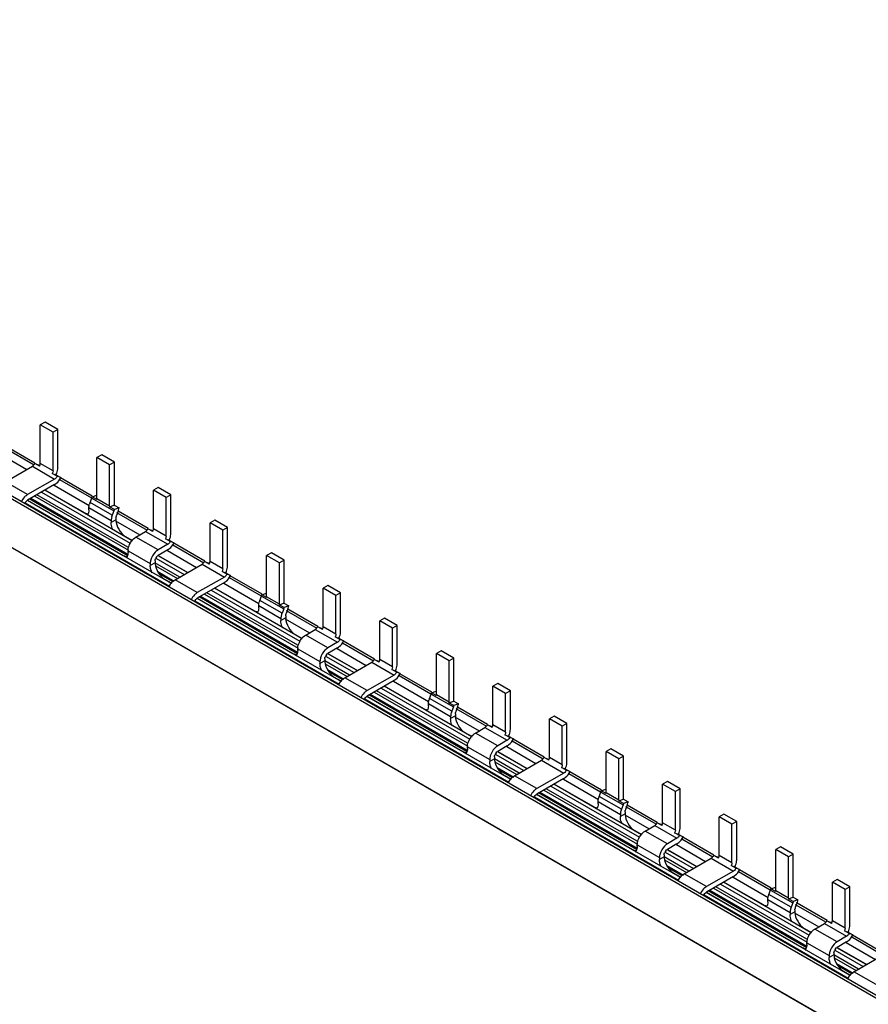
# Model space of a CAD drawing. Header units: millimetres. Extents: x 108 to 837, y 440 to 879.
# Tile 2 of 4: x 294 to 483, y 647 to 866. Entities that reach past the tile are written whole.
import ezdxf

# ---------------------------------------------------------------- set-up
doc = ezdxf.new("R2010")
doc.units = ezdxf.units.MM
doc.header["$LTSCALE"] = 85.77197
doc.layers.get('0').update_dxf_attribs({"linetype": 'CONTINUOUS'})

msp = doc.modelspace()

# ---------------------------------------------------------------- linework, layer by layer
at = {"color": 7, "linetype": 'Continuous'}
for p, q in [((108.17, 866.02), (826.59, 451.24)), ((826.96, 451.62), (108.53, 866.39)), ((107.93, 855.35), (826.36, 440.58)), ((826.42, 440.43), (108, 855.2)), ((299.56, 776.88), (298.5, 776.26)), ((298.5, 767.69), (298.5, 776.26)), ((301.33, 774.63), (298.5, 776.26)), ((302.39, 775.24), (299.56, 776.88)), ((302.39, 775.24), (301.33, 774.63)), ((301.33, 766.06), (301.33, 774.63)), ((302.39, 766.67), (302.39, 775.24)), ((290.21, 771.36), (297.1, 767.38)), ((297.31, 767.74), (290.42, 771.72)), ((289, 770.1), (295.48, 766.36)), ((312.15, 769.61), (311.09, 769)), ((311.09, 759.83), (311.09, 769)), ((313.92, 767.37), (311.09, 769)), ((314.98, 767.98), (312.15, 769.61)), ((290.72, 763.61), (296.73, 767.08)), ((296.73, 767.08), (301.68, 764.22)), ((298.34, 767.08), (297.28, 767.69)), ((297.28, 767.69), (298.09, 767.38)), ((298.09, 767.38), (298.41, 767.2)), ((301.33, 766.06), (298.5, 767.69)), ((314.98, 767.98), (313.92, 767.37)), ((313.92, 758.2), (313.92, 767.37)), ((314.98, 758.81), (314.98, 767.98)), ((302.23, 764.83), (301.17, 765.45)), ((301.17, 765.45), (301.98, 765.14)), ((301.98, 765.14), (303.04, 764.53)), ((303.04, 764.53), (302.23, 764.83)), ((310.07, 760.37), (303, 764.45)), ((295.67, 760.75), (290.72, 763.61)), ((301.68, 764.22), (295.67, 760.75)), ((301.68, 763), (295.67, 759.53)), ((301.58, 762.83), (309.37, 758.34)), ((302.79, 764.09), (309.86, 760.01)), ((324.73, 762.34), (323.67, 761.73)), ((327.56, 760.71), (324.73, 762.34)), ((297.25, 760.44), (318.1, 748.41)), ((318, 749.05), (297.76, 760.73)), ((298.78, 761.32), (318.51, 749.94)), ((318.97, 750.46), (299.47, 761.72)), ((299.56, 761.77), (308.26, 756.75)), ((310.02, 760.28), (311.06, 760.66)), ((311.08, 759.67), (310.02, 760.28)), ((323.67, 753.16), (323.67, 761.73)), ((326.5, 760.1), (323.67, 761.73)), ((327.56, 760.71), (326.5, 760.1)), ((326.5, 751.53), (326.5, 760.1)), ((327.56, 752.14), (327.56, 760.71)), ((295.15, 758.93), (327.21, 740.42)), ((327.66, 740.95), (295.62, 759.44)), ((295.67, 759.53), (316.95, 747.24)), ((317.82, 747.21), (296.05, 759.78)), ((317.84, 747.25), (296.07, 759.82)), ((296.38, 759.94), (317.97, 747.47)), ((309.32, 757.36), (309.32, 757.85)), ((309.32, 757.85), (314.27, 755)), ((309.56, 759.01), (309.93, 759.98)), ((314.51, 756.15), (309.56, 759.01)), ((309.93, 759.98), (314.88, 757.12)), ((313.92, 758.2), (311.09, 759.83)), ((313.91, 758.04), (314.95, 758.42)), ((314.97, 757.43), (313.91, 758.04)), ((314.95, 758.42), (316.01, 757.8)), ((314.88, 757.12), (314.51, 756.15)), ((316.01, 757.8), (314.97, 757.43)), ((315.8, 757.04), (315.43, 756.07)), ((315.43, 756.8), (322.27, 752.85)), ((322.48, 753.21), (315.81, 757.06)), ((315.33, 755.12), (314.27, 754.51)), ((314.27, 755), (314.27, 754.51)), ((315.23, 754.95), (320.65, 751.82)), ((315.33, 755.61), (315.33, 755.12)), ((337.32, 755.08), (336.26, 754.46)), ((336.26, 745.89), (336.26, 754.46)), ((339.09, 752.83), (336.26, 754.46)), ((340.15, 753.44), (337.32, 755.08)), ((340.15, 753.44), (339.09, 752.83)), ((340.15, 744.87), (340.15, 753.44)), ((317.45, 751.45), (319.04, 750.53)), ((319.78, 751.32), (321.9, 752.55)), ((324.73, 748.46), (319.78, 751.32)), ((321.9, 752.55), (326.85, 749.69)), ((323.51, 752.55), (322.45, 753.16)), ((322.45, 753.16), (323.27, 752.85)), ((323.27, 752.85), (323.58, 752.67)), ((326.5, 751.53), (323.67, 753.16)), ((339.09, 744.26), (339.09, 752.83)), ((326.85, 749.69), (324.73, 748.46)), ((327.4, 750.3), (326.34, 750.91)), ((326.34, 750.91), (327.16, 750.61)), ((327.16, 750.61), (328.22, 749.99)), ((328.22, 749.99), (327.4, 750.3)), ((327.97, 749.56), (334.86, 745.58)), ((335.07, 745.94), (328.18, 749.92)), ((318.02, 747.85), (318.02, 748.26)), ((318.02, 748.26), (322.96, 745.4)), ((331.22, 743.39), (324.69, 747.16)), ((326.85, 748.46), (324.73, 747.24)), ((324.73, 747.24), (331.31, 743.44)), ((326.76, 748.3), (333.24, 744.56)), ((349.91, 747.81), (348.85, 747.2)), ((348.85, 738.03), (348.85, 747.2)), ((351.68, 745.57), (348.85, 747.2)), ((352.74, 746.18), (349.91, 747.81)), ((324.03, 745.61), (322.96, 744.99)), ((322.96, 745.4), (322.96, 744.99)), ((329.51, 742.4), (324.01, 745.58)), ((324.03, 746.01), (324.03, 745.61)), ((324.1, 744.94), (329, 742.11)), ((324.22, 746.64), (330.53, 742.99)), ((328.48, 741.81), (334.49, 745.28)), ((334.49, 745.28), (339.44, 742.42)), ((336.1, 745.28), (335.04, 745.89)), ((335.04, 745.89), (335.85, 745.58)), ((335.85, 745.58), (336.17, 745.4)), ((339.09, 744.26), (336.26, 745.89)), ((352.74, 746.18), (351.68, 745.57)), ((351.68, 736.4), (351.68, 745.57)), ((352.74, 737.01), (352.74, 746.18)), ((324.61, 743.64), (328.3, 741.5)), ((328.05, 741.36), (325.05, 743.09)), ((328.02, 741.32), (325.16, 742.98)), ((338.93, 743.65), (339.74, 743.34)), ((339.99, 743.03), (338.93, 743.65)), ((339.74, 743.34), (340.8, 742.73)), ((340.8, 742.73), (339.99, 743.03)), ((347.83, 738.57), (340.76, 742.65)), ((326.15, 741.93), (327.73, 741.02)), ((333.43, 738.95), (328.48, 741.81)), ((339.44, 742.42), (333.43, 738.95)), ((339.44, 741.2), (333.43, 737.73)), ((339.34, 741.03), (347.13, 736.54)), ((340.55, 742.29), (347.62, 738.21)), ((362.49, 740.54), (361.43, 739.93)), ((365.32, 738.91), (362.49, 740.54)), ((334.14, 738.14), (355.73, 725.67)), ((335.01, 738.64), (355.86, 726.61)), ((355.76, 727.25), (335.52, 738.93)), ((336.54, 739.52), (356.27, 728.14)), ((356.73, 728.66), (337.23, 739.92)), ((337.32, 739.97), (346.02, 734.95)), ((347.32, 737.21), (347.69, 738.18)), ((347.69, 738.18), (352.64, 735.32)), ((347.78, 738.48), (348.82, 738.86)), ((348.84, 737.87), (347.78, 738.48)), ((361.43, 731.36), (361.43, 739.93)), ((364.26, 738.3), (361.43, 739.93)), ((365.32, 738.91), (364.26, 738.3)), ((364.26, 729.73), (364.26, 738.3)), ((365.32, 730.34), (365.32, 738.91)), ((332.91, 737.13), (364.97, 718.62)), ((365.42, 719.15), (333.38, 737.64)), ((333.43, 737.73), (354.71, 725.44)), ((355.58, 725.41), (333.81, 737.98)), ((355.6, 725.45), (333.83, 738.02)), ((347.08, 735.56), (347.08, 736.05)), ((347.08, 736.05), (352.03, 733.2)), ((352.27, 734.35), (347.32, 737.21)), ((351.68, 736.4), (348.85, 738.03)), ((351.66, 736.24), (352.71, 736.62)), ((352.73, 735.63), (351.66, 736.24)), ((352.71, 736.62), (353.77, 736)), ((353.77, 736), (352.73, 735.63)), ((352.64, 735.32), (352.27, 734.35)), ((353.09, 733.81), (353.09, 733.32)), ((353.56, 735.24), (353.19, 734.27)), ((353.19, 735), (360.03, 731.05)), ((360.24, 731.41), (353.57, 735.26)), ((353.09, 733.32), (352.03, 732.71)), ((352.03, 733.2), (352.03, 732.71)), ((352.99, 733.15), (358.41, 730.02)), ((375.08, 733.28), (374.02, 732.66)), ((374.02, 724.09), (374.02, 732.66)), ((376.85, 731.03), (374.02, 732.66)), ((377.91, 731.64), (375.08, 733.28)), ((377.91, 731.64), (376.85, 731.03)), ((377.91, 723.07), (377.91, 731.64)), ((355.21, 729.65), (356.79, 728.73)), ((357.54, 729.52), (359.66, 730.75)), ((362.49, 726.66), (357.54, 729.52)), ((359.66, 730.75), (364.61, 727.89)), ((360.21, 731.36), (361.03, 731.05)), ((361.27, 730.75), (360.21, 731.36)), ((361.03, 731.05), (361.34, 730.87)), ((364.26, 729.73), (361.43, 731.36)), ((376.85, 722.46), (376.85, 731.03)), ((364.61, 727.89), (362.49, 726.66)), ((364.1, 729.11), (364.92, 728.81)), ((365.16, 728.5), (364.1, 729.11)), ((364.92, 728.81), (365.98, 728.19)), ((365.98, 728.19), (365.16, 728.5)), ((365.73, 727.76), (372.62, 723.78)), ((372.83, 724.14), (365.93, 728.12)), ((355.77, 726.05), (355.77, 726.46)), ((355.77, 726.46), (360.72, 723.6)), ((368.98, 721.59), (362.45, 725.36)), ((364.61, 726.66), (362.49, 725.44)), ((362.49, 725.44), (369.07, 721.64)), ((364.52, 726.5), (371, 722.76)), ((387.67, 726.01), (386.61, 725.4)), ((386.61, 716.23), (386.61, 725.4)), ((389.44, 723.77), (386.61, 725.4)), ((390.5, 724.38), (387.67, 726.01)), ((361.79, 723.81), (360.72, 723.19)), ((360.72, 723.6), (360.72, 723.19)), ((367.27, 720.6), (361.77, 723.78)), ((361.79, 724.21), (361.79, 723.81)), ((361.86, 723.14), (366.76, 720.31)), ((361.98, 724.84), (368.29, 721.19)), ((366.24, 720.01), (372.25, 723.48)), ((372.25, 723.48), (377.2, 720.62)), ((372.8, 724.09), (373.61, 723.78)), ((373.86, 723.48), (372.8, 724.09)), ((373.61, 723.78), (373.93, 723.6)), ((376.85, 722.46), (374.02, 724.09)), ((390.5, 724.38), (389.44, 723.77)), ((389.44, 714.6), (389.44, 723.77)), ((390.5, 715.21), (390.5, 724.38)), ((362.37, 721.84), (366.06, 719.7)), ((365.81, 719.56), (362.81, 721.29)), ((365.78, 719.52), (362.92, 721.18)), ((377.2, 720.62), (371.19, 717.15)), ((376.69, 721.85), (377.5, 721.54)), ((377.75, 721.23), (376.69, 721.85)), ((377.5, 721.54), (378.56, 720.93)), ((378.56, 720.93), (377.75, 721.23)), ((385.59, 716.77), (378.52, 720.85)), ((363.91, 720.13), (365.49, 719.22)), ((371.19, 717.15), (366.24, 720.01)), ((377.2, 719.4), (371.19, 715.93)), ((377.1, 719.23), (384.89, 714.73)), ((378.31, 720.49), (385.38, 716.41)), ((400.25, 718.74), (399.19, 718.13)), ((403.08, 717.11), (400.25, 718.74)), ((393.36, 703.65), (371.59, 716.22)), ((371.9, 716.34), (393.49, 703.87)), ((372.77, 716.84), (393.62, 704.81)), ((393.52, 705.45), (373.28, 717.13)), ((374.3, 717.72), (394.03, 706.34)), ((394.49, 706.86), (374.99, 718.12)), ((375.08, 718.17), (383.78, 713.15)), ((385.08, 715.41), (385.45, 716.38)), ((385.45, 716.38), (390.4, 713.52)), ((385.54, 716.68), (386.58, 717.06)), ((386.6, 716.07), (385.54, 716.68)), ((389.44, 714.6), (386.61, 716.23)), ((399.19, 709.56), (399.19, 718.13)), ((402.02, 716.5), (399.19, 718.13)), ((403.08, 717.11), (402.02, 716.5)), ((402.02, 707.93), (402.02, 716.5)), ((403.08, 708.54), (403.08, 717.11)), ((370.67, 715.33), (402.73, 696.82)), ((403.18, 697.35), (371.14, 715.84)), ((371.19, 715.93), (392.47, 703.64)), ((393.34, 703.61), (371.57, 716.18)), ((384.84, 713.76), (384.84, 714.25)), ((384.84, 714.25), (389.79, 711.4)), ((390.03, 712.55), (385.08, 715.41)), ((389.42, 714.44), (390.47, 714.82)), ((390.49, 713.83), (389.42, 714.44)), ((390.47, 714.82), (391.53, 714.2)), ((391.53, 714.2), (390.49, 713.83)), ((390.4, 713.52), (390.03, 712.55)), ((390.85, 712.01), (390.85, 711.52)), ((391.32, 713.44), (390.95, 712.47)), ((390.95, 713.2), (397.79, 709.25)), ((398, 709.61), (391.33, 713.46)), ((390.85, 711.52), (389.79, 710.91)), ((389.79, 711.4), (389.79, 710.91)), ((390.75, 711.35), (396.17, 708.22)), ((412.84, 711.48), (411.78, 710.86)), ((411.78, 702.29), (411.78, 710.86)), ((414.61, 709.23), (411.78, 710.86)), ((415.67, 709.84), (412.84, 711.48)), ((415.67, 709.84), (414.61, 709.23)), ((415.67, 701.27), (415.67, 709.84)), ((392.97, 707.85), (394.55, 706.93)), ((395.3, 707.72), (397.42, 708.95)), ((400.25, 704.86), (395.3, 707.72)), ((397.42, 708.95), (402.37, 706.09)), ((397.97, 709.56), (398.79, 709.25)), ((399.03, 708.95), (397.97, 709.56)), ((398.79, 709.25), (399.1, 709.07)), ((402.02, 707.93), (399.19, 709.56)), ((414.61, 700.66), (414.61, 709.23)), ((402.37, 706.09), (400.25, 704.86)), ((401.86, 707.31), (402.68, 707.01)), ((402.92, 706.7), (401.86, 707.31)), ((402.68, 707.01), (403.74, 706.39)), ((403.74, 706.39), (402.92, 706.7)), ((403.49, 705.96), (410.38, 701.98)), ((410.58, 702.34), (403.69, 706.32)), ((393.53, 704.25), (393.53, 704.66)), ((393.53, 704.66), (398.48, 701.8)), ((406.74, 699.79), (400.21, 703.56)), ((402.37, 704.86), (400.25, 703.64)), ((400.25, 703.64), (406.83, 699.84)), ((402.28, 704.7), (408.76, 700.96)), ((425.43, 704.21), (424.37, 703.6)), ((424.37, 694.43), (424.37, 703.6)), ((427.2, 701.97), (424.37, 703.6)), ((428.26, 702.58), (425.43, 704.21)), ((399.54, 702.01), (398.48, 701.39)), ((398.48, 701.8), (398.48, 701.39)), ((405.03, 698.8), (399.53, 701.98)), ((399.54, 702.41), (399.54, 702.01)), ((399.62, 701.34), (404.52, 698.51)), ((399.73, 703.04), (406.05, 699.39)), ((404, 698.21), (410.01, 701.68)), ((410.01, 701.68), (414.96, 698.82)), ((410.56, 702.29), (411.37, 701.98)), ((411.62, 701.68), (410.56, 702.29)), ((411.37, 701.98), (411.69, 701.8)), ((414.61, 700.66), (411.78, 702.29)), ((428.26, 702.58), (427.2, 701.97)), ((427.2, 692.8), (427.2, 701.97)), ((428.26, 693.41), (428.26, 702.58)), ((400.13, 700.04), (403.82, 697.9)), ((403.57, 697.76), (400.57, 699.49)), ((403.54, 697.72), (400.68, 699.38)), ((414.96, 698.82), (408.95, 695.35)), ((414.44, 700.05), (415.26, 699.74)), ((415.51, 699.43), (414.44, 700.05)), ((415.26, 699.74), (416.32, 699.13)), ((416.32, 699.13), (415.51, 699.43)), ((416.07, 698.69), (423.14, 694.61)), ((423.35, 694.97), (416.28, 699.05)), ((401.67, 698.33), (403.25, 697.42)), ((408.95, 695.35), (404, 698.21)), ((414.96, 697.6), (408.95, 694.13)), ((414.86, 697.43), (422.65, 692.93)), ((438.01, 696.94), (436.95, 696.33)), ((440.84, 695.31), (438.01, 696.94)), ((431.1, 681.81), (409.33, 694.38)), ((431.12, 681.85), (409.35, 694.42)), ((409.66, 694.54), (431.25, 682.07)), ((410.53, 695.04), (431.38, 683.01)), ((431.28, 683.65), (411.04, 695.33)), ((412.06, 695.92), (431.79, 684.53)), ((432.25, 685.06), (412.75, 696.32)), ((412.84, 696.37), (421.54, 691.35)), ((422.84, 693.61), (423.21, 694.58)), ((423.21, 694.58), (428.16, 691.72)), ((423.3, 694.88), (424.34, 695.26)), ((424.36, 694.27), (423.3, 694.88)), ((427.2, 692.8), (424.37, 694.43)), ((436.95, 687.76), (436.95, 696.33)), ((439.78, 694.7), (436.95, 696.33)), ((440.84, 695.31), (439.78, 694.7)), ((439.78, 686.13), (439.78, 694.7)), ((440.84, 686.74), (440.84, 695.31)), ((408.43, 693.53), (440.49, 675.02)), ((440.94, 675.55), (408.9, 694.04)), ((408.95, 694.13), (430.23, 681.84)), ((422.6, 691.96), (422.6, 692.45)), ((422.6, 692.45), (427.55, 689.6)), ((427.79, 690.75), (422.84, 693.61)), ((427.18, 692.64), (428.23, 693.02)), ((428.24, 692.03), (427.18, 692.64)), ((428.23, 693.02), (429.29, 692.4)), ((429.29, 692.4), (428.24, 692.03)), ((428.16, 691.72), (427.79, 690.75)), ((428.61, 690.21), (428.61, 689.72)), ((429.08, 691.64), (428.71, 690.67)), ((428.71, 691.4), (435.55, 687.45)), ((435.76, 687.81), (429.09, 691.66)), ((428.61, 689.72), (427.55, 689.11)), ((427.55, 689.6), (427.55, 689.11)), ((428.51, 689.55), (433.93, 686.42)), ((435.73, 687.76), (436.55, 687.45)), ((436.79, 687.15), (435.73, 687.76)), ((439.78, 686.13), (436.95, 687.76)), ((450.6, 689.68), (449.54, 689.06)), ((449.54, 680.49), (449.54, 689.06)), ((452.37, 687.43), (449.54, 689.06)), ((453.43, 688.04), (450.6, 689.68)), ((453.43, 688.04), (452.37, 687.43)), ((453.43, 679.47), (453.43, 688.04)), ((430.73, 686.05), (432.31, 685.13)), ((433.06, 685.92), (435.18, 687.15)), ((438.01, 683.06), (433.06, 685.92)), ((435.18, 687.15), (440.13, 684.29)), ((436.55, 687.45), (436.86, 687.27)), ((452.37, 678.86), (452.37, 687.43)), ((440.13, 684.29), (438.01, 683.06)), ((439.62, 685.51), (440.44, 685.21)), ((440.68, 684.9), (439.62, 685.51)), ((440.44, 685.21), (441.5, 684.59)), ((441.5, 684.59), (440.68, 684.9)), ((441.25, 684.16), (448.14, 680.18)), ((448.34, 680.54), (441.45, 684.52)), ((431.29, 682.45), (431.29, 682.86)), ((431.29, 682.86), (436.24, 680)), ((437.49, 681.24), (443.81, 677.59)), ((444.5, 677.99), (437.97, 681.76)), ((440.13, 683.06), (438.01, 681.84)), ((438.01, 681.84), (444.59, 678.04)), ((440.04, 682.9), (446.52, 679.16)), ((463.19, 682.41), (462.13, 681.8)), ((462.13, 672.63), (462.13, 681.8)), ((464.96, 680.17), (462.13, 681.8)), ((466.02, 680.78), (463.19, 682.41)), ((437.3, 680.21), (436.24, 679.59)), ((436.24, 680), (436.24, 679.59)), ((442.79, 677), (437.29, 680.18)), ((437.3, 680.61), (437.3, 680.21)), ((437.38, 679.54), (442.28, 676.71)), ((441.76, 676.41), (447.77, 679.88)), ((447.77, 679.88), (452.72, 677.02)), ((448.32, 680.49), (449.13, 680.18)), ((449.38, 679.88), (448.32, 680.49)), ((449.13, 680.18), (449.45, 680)), ((452.37, 678.86), (449.54, 680.49)), ((466.02, 680.78), (464.96, 680.17)), ((464.96, 671), (464.96, 680.17)), ((466.02, 671.61), (466.02, 680.78)), ((437.89, 678.24), (441.58, 676.1)), ((441.33, 675.96), (438.33, 677.69)), ((441.3, 675.92), (438.44, 677.58)), ((452.72, 677.02), (446.71, 673.55)), ((452.2, 678.25), (453.02, 677.94)), ((453.27, 677.63), (452.2, 678.25)), ((453.02, 677.94), (454.08, 677.33)), ((454.08, 677.33), (453.27, 677.63)), ((453.83, 676.89), (460.9, 672.81)), ((461.11, 673.17), (454.04, 677.25)), ((439.43, 676.53), (441.01, 675.62)), ((446.71, 673.55), (441.76, 676.41)), ((452.72, 675.8), (446.71, 672.33)), ((452.62, 675.63), (460.41, 671.13)), ((475.77, 675.14), (474.71, 674.53)), ((478.6, 673.51), (475.77, 675.14)), ((468.86, 660.01), (447.09, 672.58)), ((468.88, 660.05), (447.11, 672.62)), ((447.42, 672.74), (469.01, 660.27)), ((448.29, 673.24), (469.14, 661.21)), ((469.04, 661.85), (448.8, 673.53)), ((449.82, 674.12), (469.55, 662.73)), ((470.01, 663.26), (450.51, 674.52)), ((450.6, 674.57), (459.3, 669.55)), ((460.6, 671.81), (460.97, 672.78)), ((460.97, 672.78), (465.92, 669.92)), ((461.05, 673.08), (462.1, 673.46)), ((462.12, 672.47), (461.05, 673.08)), ((464.96, 671), (462.13, 672.63)), ((474.71, 665.96), (474.71, 674.53)), ((477.54, 672.9), (474.71, 674.53)), ((478.6, 673.51), (477.54, 672.9)), ((477.54, 664.32), (477.54, 672.9)), ((478.6, 664.94), (478.6, 673.51)), ((446.19, 671.73), (478.25, 653.22)), ((478.7, 653.75), (446.66, 672.24)), ((446.71, 672.33), (467.99, 660.04)), ((460.36, 670.16), (460.36, 670.65)), ((460.36, 670.65), (465.31, 667.8)), ((465.55, 668.95), (460.6, 671.81)), ((464.94, 670.84), (465.99, 671.22)), ((466, 670.23), (464.94, 670.84)), ((465.99, 671.22), (467.05, 670.6)), ((467.05, 670.6), (466, 670.23)), ((465.92, 669.92), (465.55, 668.95)), ((466.37, 668.41), (466.37, 667.92)), ((466.84, 669.84), (466.46, 668.87)), ((466.47, 669.6), (473.31, 665.65)), ((473.52, 666.01), (466.85, 669.86)), ((466.37, 667.92), (465.31, 667.31)), ((465.31, 667.8), (465.31, 667.31)), ((466.27, 667.75), (471.69, 664.62)), ((473.49, 665.96), (474.31, 665.65)), ((474.55, 665.35), (473.49, 665.96)), ((477.54, 664.32), (474.71, 665.96)), ((468.49, 664.25), (470.07, 663.33)), ((470.82, 664.12), (472.94, 665.35)), ((475.77, 661.26), (470.82, 664.12)), ((472.94, 665.35), (477.89, 662.49)), ((474.31, 665.65), (474.62, 665.47)), ((477.38, 663.71), (478.2, 663.41)), ((478.44, 663.1), (477.38, 663.71)), ((477.89, 662.49), (475.77, 661.26)), ((478.2, 663.41), (479.26, 662.79)), ((479.26, 662.79), (478.44, 663.1)), ((479.01, 662.36), (485.9, 658.38)), ((486.1, 658.74), (479.21, 662.72)), ((469.05, 660.65), (469.05, 661.06)), ((469.05, 661.06), (474, 658.2)), ((475.25, 659.44), (481.57, 655.79)), ((482.26, 656.19), (475.73, 659.96)), ((477.89, 661.26), (475.77, 660.04)), ((475.77, 660.04), (482.35, 656.24)), ((477.8, 661.1), (484.28, 657.36)), ((475.06, 658.41), (474, 657.79)), ((474, 658.2), (474, 657.79)), ((480.55, 655.2), (475.05, 658.38)), ((475.06, 658.81), (475.06, 658.41)), ((475.14, 657.74), (480.04, 654.91)), ((479.52, 654.61), (485.53, 658.08)), ((475.65, 656.44), (479.34, 654.3)), ((479.09, 654.16), (476.09, 655.89)), ((479.06, 654.12), (476.2, 655.78)), ((477.19, 654.73), (478.77, 653.82)), ((484.47, 651.75), (479.52, 654.61))]:
    msp.add_line(p, q, dxfattribs=at)
for centre, radius, start, end in [((296.83, 767.84), 1.68, 333.1634, 338.1166), ((313.13, 757.62), 3.83, 158.7345, 165.0005), ((308.1, 756.96), 1.15, 316.8874, 324.828), ((318.07, 754.76), 3.83, 158.7345, 165.0005), ((316.85, 755.52), 1.53, 158.7345, 165.0006), ((312.82, 758.28), 3.22, 346.9812, 351.5313), ((322.01, 753.31), 1.68, 333.1634, 338.1166), ((316.46, 747.64), 1.53, 335.7431, 339.8665), ((316.27, 747.71), 1.73, 339.8948, 345.1741), ((325.7, 745.87), 1.69, 141.2558, 158.7511), ((316.79, 747.45), 1.15, 316.7738, 324.8295), ((334.59, 746.04), 1.68, 333.1634, 338.1166), ((330.96, 738.34), 4.3, 149.9991, 154.3204), ((350.88, 735.82), 3.83, 158.7345, 165.0005), ((350.58, 736.48), 3.22, 346.9812, 351.5313), ((345.86, 735.16), 1.15, 316.8874, 324.828), ((355.83, 732.96), 3.83, 158.7345, 165.0005), ((354.61, 733.72), 1.53, 158.7345, 165.0006), ((359.77, 731.51), 1.68, 333.1634, 338.1166), ((354.55, 725.65), 1.15, 316.7738, 324.8295), ((354.22, 725.83), 1.53, 335.7431, 339.8665), ((354.03, 725.91), 1.73, 339.8948, 345.1741), ((363.46, 724.07), 1.69, 141.2558, 158.7511), ((372.35, 724.24), 1.68, 333.1634, 338.1166), ((368.72, 716.54), 4.3, 149.9991, 154.3204), ((388.64, 714.02), 3.83, 158.7345, 165.0005), ((388.34, 714.68), 3.22, 346.9812, 351.5313), ((383.62, 713.36), 1.15, 316.8874, 324.828), ((393.59, 711.16), 3.83, 158.7345, 165.0005), ((392.37, 711.92), 1.53, 158.7345, 165.0006), ((397.53, 709.71), 1.68, 333.1634, 338.1166), ((392.31, 703.85), 1.15, 316.7738, 324.8295), ((391.98, 704.03), 1.53, 335.7431, 339.8665), ((391.79, 704.1), 1.73, 339.8948, 345.1741), ((401.21, 702.27), 1.69, 141.2558, 158.7511), ((410.11, 702.44), 1.68, 333.1634, 338.1166), ((406.48, 694.74), 4.3, 149.9991, 154.3204), ((426.4, 692.22), 3.83, 158.7345, 165.0005), ((426.1, 692.88), 3.22, 346.9812, 351.5313), ((421.38, 691.56), 1.15, 316.8874, 324.828), ((431.35, 689.36), 3.83, 158.7345, 165.0005), ((430.13, 690.12), 1.53, 158.7345, 165.0006), ((435.29, 687.91), 1.68, 333.1634, 338.1166), ((430.07, 682.05), 1.15, 316.7738, 324.8295), ((429.74, 682.23), 1.53, 335.7431, 339.8665), ((429.54, 682.3), 1.73, 339.8948, 345.1741), ((438.97, 680.47), 1.69, 141.2558, 158.7511), ((447.87, 680.64), 1.68, 333.1634, 338.1166), ((444.24, 672.94), 4.3, 149.9991, 154.3204), ((464.16, 670.42), 3.83, 158.7345, 165.0005), ((463.86, 671.08), 3.22, 346.9812, 351.5313), ((459.14, 669.76), 1.15, 316.8874, 324.828), ((469.11, 667.56), 3.83, 158.7345, 165.0005), ((467.89, 668.32), 1.53, 158.7345, 165.0006), ((473.05, 666.11), 1.68, 333.1634, 338.1166), ((467.83, 660.25), 1.15, 316.7738, 324.8295), ((467.5, 660.43), 1.53, 335.7431, 339.8665), ((467.3, 660.5), 1.73, 339.8948, 345.1741), ((476.73, 658.67), 1.69, 141.2558, 158.7511), ((482, 651.14), 4.3, 149.9991, 154.3204)]:
    msp.add_arc(centre, radius, start, end, dxfattribs=at)
for points, knots in [([(296.73, 767.08), (296.79, 767.11), (297.01, 767.27), (297.18, 767.5), (297.28, 767.69)], [0, 0, 0, 0, 0.228766, 1, 1, 1, 1]), ([(301.98, 765.14), (302.05, 765.27), (302.26, 765.75), (302.39, 766.28), (302.39, 766.67)], [0, 0, 0, 0, 0.267418, 1, 1, 1, 1]), ([(301.68, 763), (301.82, 763.08), (302.38, 763.48), (302.81, 764.05), (303.04, 764.53)], [0, 0, 0, 0, 0.228767, 1, 1, 1, 1]), ([(314.66, 752.88), (314.6, 753.01), (314.39, 753.53), (314.27, 754.1), (314.27, 754.51)], [0, 0, 0, 0, 0.267171, 1, 1, 1, 1]), ([(315.33, 755.12), (315.33, 754.39), (315.83, 752.96), (316.82, 751.81), (317.45, 751.45)], [0, 0, 0, 0, 0.500001, 1, 1, 1, 1]), ([(318.53, 750), (318.61, 750.14), (318.95, 750.65), (319.4, 751.1), (319.78, 751.32)], [0, 0, 0, 0, 0.267041, 1, 1, 1, 1]), ([(321.9, 752.55), (321.96, 752.58), (322.18, 752.74), (322.35, 752.97), (322.45, 753.16)], [0, 0, 0, 0, 0.228766, 1, 1, 1, 1]), ([(327.16, 750.61), (327.22, 750.73), (327.44, 751.22), (327.56, 751.75), (327.56, 752.14)], [0, 0, 0, 0, 0.267418, 1, 1, 1, 1]), ([(318.02, 748.26), (318.02, 748.4), (318.07, 749.01), (318.3, 749.59), (318.53, 750)], [0, 0, 0, 0, 0.228787, 1, 1, 1, 1]), ([(326.85, 748.46), (326.99, 748.54), (327.55, 748.95), (327.98, 749.52), (328.22, 749.99)], [0, 0, 0, 0, 0.228767, 1, 1, 1, 1]), ([(324.03, 745.61), (324.03, 745.38), (324.14, 744.39), (324.61, 743.47), (325.08, 742.87)], [0, 0, 0, 0, 0.22922, 1, 1, 1, 1]), ([(334.49, 745.28), (334.55, 745.31), (334.77, 745.47), (334.94, 745.7), (335.04, 745.89)], [0, 0, 0, 0, 0.228766, 1, 1, 1, 1]), ([(339.74, 743.34), (339.81, 743.47), (340.02, 743.95), (340.15, 744.48), (340.15, 744.87)], [0, 0, 0, 0, 0.267418, 1, 1, 1, 1]), ([(325.08, 742.87), (325.16, 742.78), (325.47, 742.42), (325.85, 742.11), (326.15, 741.93)], [0, 0, 0, 0, 0.266459, 1, 1, 1, 1]), ([(339.44, 741.2), (339.58, 741.28), (340.14, 741.68), (340.56, 742.25), (340.8, 742.73)], [0, 0, 0, 0, 0.228767, 1, 1, 1, 1]), ([(327.23, 740.49), (327.31, 740.63), (327.65, 741.14), (328.09, 741.59), (328.48, 741.81)], [0, 0, 0, 0, 0.267041, 1, 1, 1, 1]), ([(352.42, 731.08), (352.35, 731.21), (352.15, 731.73), (352.03, 732.3), (352.03, 732.71)], [0, 0, 0, 0, 0.267171, 1, 1, 1, 1]), ([(353.09, 733.32), (353.09, 732.59), (353.59, 731.16), (354.58, 730.01), (355.21, 729.65)], [0, 0, 0, 0, 0.500001, 1, 1, 1, 1]), ([(356.29, 728.2), (356.37, 728.34), (356.71, 728.85), (357.16, 729.3), (357.54, 729.52)], [0, 0, 0, 0, 0.267041, 1, 1, 1, 1]), ([(359.66, 730.75), (359.72, 730.78), (359.94, 730.94), (360.11, 731.17), (360.21, 731.36)], [0, 0, 0, 0, 0.228766, 1, 1, 1, 1]), ([(364.92, 728.81), (364.98, 728.93), (365.2, 729.42), (365.32, 729.95), (365.32, 730.34)], [0, 0, 0, 0, 0.267418, 1, 1, 1, 1]), ([(355.77, 726.46), (355.77, 726.6), (355.83, 727.21), (356.06, 727.79), (356.29, 728.2)], [0, 0, 0, 0, 0.228787, 1, 1, 1, 1]), ([(364.61, 726.66), (364.75, 726.74), (365.31, 727.15), (365.74, 727.72), (365.98, 728.19)], [0, 0, 0, 0, 0.228767, 1, 1, 1, 1]), ([(361.79, 723.81), (361.79, 723.58), (361.9, 722.59), (362.37, 721.67), (362.84, 721.07)], [0, 0, 0, 0, 0.22922, 1, 1, 1, 1]), ([(372.25, 723.48), (372.31, 723.51), (372.53, 723.67), (372.7, 723.9), (372.8, 724.09)], [0, 0, 0, 0, 0.228766, 1, 1, 1, 1]), ([(377.5, 721.54), (377.57, 721.67), (377.78, 722.15), (377.91, 722.68), (377.91, 723.07)], [0, 0, 0, 0, 0.267418, 1, 1, 1, 1]), ([(362.84, 721.07), (362.92, 720.98), (363.23, 720.62), (363.6, 720.31), (363.91, 720.13)], [0, 0, 0, 0, 0.266459, 1, 1, 1, 1]), ([(377.2, 719.4), (377.34, 719.48), (377.9, 719.88), (378.32, 720.45), (378.56, 720.93)], [0, 0, 0, 0, 0.228767, 1, 1, 1, 1]), ([(364.99, 718.69), (365.07, 718.83), (365.41, 719.34), (365.85, 719.79), (366.24, 720.01)], [0, 0, 0, 0, 0.267041, 1, 1, 1, 1]), ([(390.18, 709.28), (390.11, 709.41), (389.91, 709.93), (389.79, 710.5), (389.79, 710.91)], [0, 0, 0, 0, 0.267171, 1, 1, 1, 1]), ([(390.85, 711.52), (390.85, 710.79), (391.35, 709.36), (392.34, 708.21), (392.97, 707.85)], [0, 0, 0, 0, 0.500001, 1, 1, 1, 1]), ([(394.05, 706.4), (394.13, 706.54), (394.47, 707.05), (394.92, 707.5), (395.3, 707.72)], [0, 0, 0, 0, 0.267041, 1, 1, 1, 1]), ([(397.42, 708.95), (397.48, 708.98), (397.7, 709.14), (397.87, 709.37), (397.97, 709.56)], [0, 0, 0, 0, 0.228766, 1, 1, 1, 1]), ([(402.68, 707.01), (402.74, 707.13), (402.96, 707.62), (403.08, 708.15), (403.08, 708.54)], [0, 0, 0, 0, 0.267418, 1, 1, 1, 1]), ([(393.53, 704.66), (393.53, 704.8), (393.59, 705.41), (393.82, 705.99), (394.05, 706.4)], [0, 0, 0, 0, 0.228787, 1, 1, 1, 1]), ([(402.37, 704.86), (402.51, 704.94), (403.07, 705.35), (403.5, 705.92), (403.74, 706.39)], [0, 0, 0, 0, 0.228767, 1, 1, 1, 1]), ([(399.54, 702.01), (399.54, 701.78), (399.66, 700.79), (400.13, 699.87), (400.6, 699.27)], [0, 0, 0, 0, 0.22922, 1, 1, 1, 1]), ([(410.01, 701.68), (410.06, 701.71), (410.29, 701.87), (410.46, 702.1), (410.56, 702.29)], [0, 0, 0, 0, 0.228766, 1, 1, 1, 1]), ([(415.26, 699.74), (415.33, 699.87), (415.54, 700.35), (415.67, 700.88), (415.67, 701.27)], [0, 0, 0, 0, 0.267418, 1, 1, 1, 1]), ([(400.6, 699.27), (400.68, 699.18), (400.99, 698.82), (401.36, 698.51), (401.67, 698.33)], [0, 0, 0, 0, 0.266459, 1, 1, 1, 1]), ([(414.96, 697.6), (415.1, 697.68), (415.66, 698.08), (416.08, 698.65), (416.32, 699.13)], [0, 0, 0, 0, 0.228767, 1, 1, 1, 1]), ([(402.75, 696.89), (402.83, 697.03), (403.16, 697.54), (403.61, 697.99), (404, 698.21)], [0, 0, 0, 0, 0.267041, 1, 1, 1, 1]), ([(427.94, 687.48), (427.87, 687.61), (427.67, 688.13), (427.55, 688.7), (427.55, 689.11)], [0, 0, 0, 0, 0.267171, 1, 1, 1, 1]), ([(428.61, 689.72), (428.61, 688.99), (429.11, 687.56), (430.1, 686.41), (430.73, 686.05)], [0, 0, 0, 0, 0.500001, 1, 1, 1, 1]), ([(435.18, 687.15), (435.24, 687.18), (435.46, 687.34), (435.63, 687.57), (435.73, 687.76)], [0, 0, 0, 0, 0.228766, 1, 1, 1, 1]), ([(431.81, 684.6), (431.89, 684.74), (432.23, 685.25), (432.68, 685.7), (433.06, 685.92)], [0, 0, 0, 0, 0.267041, 1, 1, 1, 1]), ([(440.44, 685.21), (440.5, 685.33), (440.72, 685.82), (440.84, 686.35), (440.84, 686.74)], [0, 0, 0, 0, 0.267418, 1, 1, 1, 1]), ([(431.29, 682.86), (431.29, 683), (431.35, 683.61), (431.58, 684.19), (431.81, 684.6)], [0, 0, 0, 0, 0.228787, 1, 1, 1, 1]), ([(440.13, 683.06), (440.27, 683.14), (440.83, 683.55), (441.26, 684.12), (441.5, 684.59)], [0, 0, 0, 0, 0.228767, 1, 1, 1, 1]), ([(437.3, 680.21), (437.3, 679.98), (437.42, 678.99), (437.89, 678.07), (438.36, 677.47)], [0, 0, 0, 0, 0.22922, 1, 1, 1, 1]), ([(447.77, 679.88), (447.82, 679.91), (448.05, 680.07), (448.22, 680.3), (448.32, 680.49)], [0, 0, 0, 0, 0.228766, 1, 1, 1, 1]), ([(453.02, 677.94), (453.09, 678.07), (453.3, 678.55), (453.43, 679.08), (453.43, 679.47)], [0, 0, 0, 0, 0.267418, 1, 1, 1, 1]), ([(438.36, 677.47), (438.44, 677.38), (438.75, 677.02), (439.12, 676.71), (439.43, 676.53)], [0, 0, 0, 0, 0.266459, 1, 1, 1, 1]), ([(452.72, 675.8), (452.86, 675.88), (453.42, 676.28), (453.84, 676.85), (454.08, 677.33)], [0, 0, 0, 0, 0.228767, 1, 1, 1, 1]), ([(440.51, 675.09), (440.59, 675.23), (440.92, 675.74), (441.37, 676.19), (441.76, 676.41)], [0, 0, 0, 0, 0.267041, 1, 1, 1, 1]), ([(465.7, 665.68), (465.63, 665.81), (465.43, 666.33), (465.31, 666.9), (465.31, 667.31)], [0, 0, 0, 0, 0.267171, 1, 1, 1, 1]), ([(466.37, 667.92), (466.37, 667.19), (466.87, 665.76), (467.86, 664.61), (468.49, 664.25)], [0, 0, 0, 0, 0.500001, 1, 1, 1, 1]), ([(472.94, 665.35), (473, 665.38), (473.22, 665.54), (473.39, 665.77), (473.49, 665.96)], [0, 0, 0, 0, 0.228766, 1, 1, 1, 1]), ([(469.57, 662.8), (469.65, 662.94), (469.99, 663.45), (470.43, 663.9), (470.82, 664.12)], [0, 0, 0, 0, 0.267041, 1, 1, 1, 1]), ([(478.2, 663.41), (478.26, 663.53), (478.48, 664.02), (478.6, 664.55), (478.6, 664.94)], [0, 0, 0, 0, 0.267418, 1, 1, 1, 1]), ([(469.05, 661.06), (469.05, 661.2), (469.11, 661.81), (469.34, 662.39), (469.57, 662.8)], [0, 0, 0, 0, 0.228787, 1, 1, 1, 1]), ([(477.89, 661.26), (478.03, 661.34), (478.59, 661.75), (479.02, 662.32), (479.26, 662.79)], [0, 0, 0, 0, 0.228767, 1, 1, 1, 1]), ([(475.06, 658.41), (475.06, 658.18), (475.18, 657.19), (475.65, 656.27), (476.12, 655.67)], [0, 0, 0, 0, 0.22922, 1, 1, 1, 1]), ([(476.12, 655.67), (476.2, 655.58), (476.51, 655.22), (476.88, 654.91), (477.19, 654.73)], [0, 0, 0, 0, 0.266459, 1, 1, 1, 1]), ([(478.27, 653.29), (478.35, 653.43), (478.68, 653.94), (479.13, 654.39), (479.52, 654.61)], [0, 0, 0, 0, 0.267041, 1, 1, 1, 1])]:
    msp.add_open_spline(points, degree=3, knots=knots, dxfattribs=at)
for points in [[(298.4, 767.21), (298.43, 767.3), (298.46, 767.4), (298.48, 767.49)], [(298.48, 767.49), (298.49, 767.56), (298.5, 767.63), (298.5, 767.69)], [(301.33, 766.06), (301.33, 765.85), (301.26, 765.63), (301.17, 765.45)], [(302.23, 764.83), (302.14, 764.66), (302.03, 764.5), (301.89, 764.37)], [(301.89, 764.37), (301.82, 764.32), (301.75, 764.26), (301.68, 764.22)], [(295.01, 760.22), (294.71, 759.91), (294.46, 759.54), (294.27, 759.14)], [(295.67, 760.75), (295.43, 760.61), (295.2, 760.42), (295.01, 760.22)], [(309.93, 759.98), (309.97, 760.07), (310.01, 760.17), (310, 760.27)], [(295.04, 758.71), (295.1, 758.89), (295.2, 759.06), (295.32, 759.21)], [(295.32, 759.21), (295.41, 759.33), (295.53, 759.45), (295.67, 759.53)], [(309.32, 757.85), (309.32, 757.98), (309.33, 758.1), (309.35, 758.22)], [(309.35, 758.22), (309.37, 758.35), (309.39, 758.48), (309.43, 758.61)], [(311.08, 759.67), (311.08, 759.72), (311.09, 759.78), (311.09, 759.83)], [(313.92, 758.2), (313.92, 758.14), (313.91, 758.09), (313.91, 758.04)], [(314.95, 758.42), (314.97, 758.55), (314.98, 758.68), (314.98, 758.81)], [(308.26, 756.75), (308.43, 756.65), (308.62, 756.57), (308.81, 756.52)], [(308.81, 756.52), (308.89, 756.5), (308.98, 756.48), (309.07, 756.47)], [(309.16, 756.52), (309.13, 756.44), (309.08, 756.37), (309.04, 756.3)], [(309.25, 756.78), (309.23, 756.69), (309.2, 756.6), (309.16, 756.52)], [(309.32, 757.36), (309.32, 757.17), (309.3, 756.97), (309.25, 756.78)], [(314.38, 755.76), (314.34, 755.63), (314.32, 755.5), (314.3, 755.37)], [(314.97, 757.43), (314.95, 757.32), (314.93, 757.22), (314.87, 757.13)], [(315.33, 755.61), (315.33, 755.71), (315.35, 755.81), (315.37, 755.91)], [(315.8, 757.04), (315.87, 757.21), (315.92, 757.38), (315.96, 757.55)], [(314.3, 755.37), (314.28, 755.24), (314.27, 755.12), (314.27, 755)], [(323.57, 752.68), (323.61, 752.77), (323.64, 752.86), (323.65, 752.96)], [(323.65, 752.96), (323.67, 753.03), (323.67, 753.09), (323.67, 753.16)], [(326.5, 751.53), (326.5, 751.31), (326.43, 751.1), (326.34, 750.91)], [(327.06, 749.84), (327, 749.78), (326.93, 749.73), (326.85, 749.69)], [(327.4, 750.3), (327.31, 750.13), (327.2, 749.97), (327.06, 749.84)], [(316.95, 747.24), (317.13, 747.14), (317.31, 747.06), (317.5, 747.01)], [(317.5, 747.01), (317.59, 746.98), (317.68, 746.97), (317.77, 746.96)], [(317.85, 747.01), (317.82, 746.93), (317.78, 746.86), (317.73, 746.79)], [(318.02, 747.85), (318.02, 747.65), (317.99, 747.45), (317.94, 747.26)], [(324.07, 747.93), (323.62, 747.46), (323.28, 746.87), (323.09, 746.24)], [(324.73, 748.46), (324.49, 748.32), (324.27, 748.14), (324.07, 747.93)], [(324.38, 746.92), (324.48, 747.05), (324.6, 747.16), (324.73, 747.24)], [(323, 745.84), (322.98, 745.7), (322.96, 745.55), (322.96, 745.4)], [(323.08, 744.11), (323.01, 744.4), (322.96, 744.7), (322.96, 744.99)], [(323.09, 746.24), (323.06, 746.11), (323.03, 745.98), (323, 745.84)], [(324.03, 746.01), (324.03, 746.17), (324.06, 746.33), (324.12, 746.48)], [(336.16, 745.41), (336.19, 745.5), (336.22, 745.6), (336.24, 745.69)], [(336.24, 745.69), (336.25, 745.76), (336.26, 745.83), (336.26, 745.89)], [(323.35, 743.36), (323.24, 743.6), (323.15, 743.85), (323.08, 744.11)], [(339.09, 744.26), (339.09, 744.05), (339.02, 743.83), (338.93, 743.65)], [(339.65, 742.57), (339.58, 742.52), (339.51, 742.46), (339.44, 742.42)], [(339.99, 743.03), (339.9, 742.86), (339.79, 742.7), (339.65, 742.57)], [(332.77, 738.42), (332.47, 738.11), (332.22, 737.74), (332.03, 737.34)], [(333.43, 738.95), (333.19, 738.81), (332.96, 738.62), (332.77, 738.42)], [(347.69, 738.18), (347.73, 738.27), (347.77, 738.37), (347.76, 738.47)], [(332.8, 736.91), (332.86, 737.09), (332.96, 737.26), (333.08, 737.41)], [(333.08, 737.41), (333.17, 737.53), (333.29, 737.65), (333.43, 737.73)], [(347.08, 736.05), (347.08, 736.18), (347.09, 736.3), (347.11, 736.42)], [(347.11, 736.42), (347.13, 736.55), (347.15, 736.68), (347.19, 736.81)], [(348.84, 737.87), (348.84, 737.92), (348.85, 737.98), (348.85, 738.03)], [(351.68, 736.4), (351.68, 736.34), (351.67, 736.29), (351.66, 736.24)], [(352.71, 736.62), (352.73, 736.75), (352.74, 736.88), (352.74, 737.01)], [(346.02, 734.95), (346.19, 734.85), (346.38, 734.77), (346.57, 734.72)], [(346.57, 734.72), (346.65, 734.7), (346.74, 734.68), (346.83, 734.67)], [(346.92, 734.72), (346.88, 734.64), (346.84, 734.57), (346.8, 734.5)], [(347.01, 734.98), (346.99, 734.89), (346.96, 734.8), (346.92, 734.72)], [(347.08, 735.56), (347.08, 735.37), (347.06, 735.17), (347.01, 734.98)], [(352.14, 733.96), (352.1, 733.83), (352.08, 733.7), (352.06, 733.57)], [(352.73, 735.63), (352.71, 735.52), (352.69, 735.42), (352.63, 735.33)], [(353.09, 733.81), (353.09, 733.91), (353.11, 734.01), (353.13, 734.11)], [(353.56, 735.24), (353.63, 735.41), (353.68, 735.58), (353.72, 735.75)], [(352.06, 733.57), (352.04, 733.44), (352.03, 733.32), (352.03, 733.2)], [(361.33, 730.88), (361.37, 730.97), (361.4, 731.06), (361.41, 731.16)], [(361.41, 731.16), (361.42, 731.23), (361.43, 731.29), (361.43, 731.36)], [(364.26, 729.73), (364.26, 729.51), (364.19, 729.3), (364.1, 729.11)], [(364.82, 728.04), (364.76, 727.98), (364.69, 727.93), (364.61, 727.89)], [(365.16, 728.5), (365.07, 728.33), (364.96, 728.17), (364.82, 728.04)], [(354.71, 725.44), (354.89, 725.34), (355.07, 725.26), (355.26, 725.21)], [(355.26, 725.21), (355.35, 725.18), (355.44, 725.17), (355.53, 725.16)], [(355.61, 725.21), (355.58, 725.13), (355.54, 725.06), (355.49, 724.99)], [(355.77, 726.05), (355.77, 725.85), (355.75, 725.65), (355.7, 725.46)], [(361.83, 726.13), (361.38, 725.66), (361.03, 725.07), (360.85, 724.44)], [(362.49, 726.66), (362.25, 726.52), (362.03, 726.34), (361.83, 726.13)], [(362.14, 725.12), (362.24, 725.25), (362.36, 725.36), (362.49, 725.44)], [(360.76, 724.04), (360.74, 723.9), (360.72, 723.75), (360.72, 723.6)], [(360.84, 722.31), (360.77, 722.6), (360.72, 722.9), (360.72, 723.19)], [(360.85, 724.44), (360.82, 724.31), (360.78, 724.18), (360.76, 724.04)], [(361.79, 724.21), (361.79, 724.37), (361.82, 724.53), (361.88, 724.68)], [(373.92, 723.61), (373.95, 723.7), (373.98, 723.8), (374, 723.89)], [(374, 723.89), (374.01, 723.96), (374.02, 724.03), (374.02, 724.09)], [(361.11, 721.56), (361, 721.8), (360.91, 722.05), (360.84, 722.31)], [(376.85, 722.46), (376.85, 722.25), (376.78, 722.03), (376.69, 721.85)], [(377.4, 720.77), (377.34, 720.72), (377.27, 720.66), (377.2, 720.62)], [(377.75, 721.23), (377.66, 721.06), (377.54, 720.9), (377.4, 720.77)], [(370.53, 716.62), (370.23, 716.31), (369.98, 715.94), (369.79, 715.54)], [(371.19, 717.15), (370.95, 717.01), (370.72, 716.82), (370.53, 716.62)], [(385.45, 716.38), (385.49, 716.47), (385.53, 716.57), (385.52, 716.67)], [(386.6, 716.07), (386.6, 716.12), (386.61, 716.18), (386.61, 716.23)], [(370.56, 715.11), (370.62, 715.29), (370.72, 715.46), (370.84, 715.61)], [(370.84, 715.61), (370.93, 715.73), (371.05, 715.85), (371.19, 715.93)], [(384.84, 714.25), (384.84, 714.38), (384.85, 714.5), (384.87, 714.62)], [(384.87, 714.62), (384.89, 714.75), (384.91, 714.88), (384.95, 715.01)], [(389.44, 714.6), (389.44, 714.54), (389.43, 714.49), (389.42, 714.44)], [(390.47, 714.82), (390.49, 714.95), (390.5, 715.08), (390.5, 715.21)], [(383.78, 713.15), (383.95, 713.05), (384.14, 712.97), (384.33, 712.92)], [(384.33, 712.92), (384.41, 712.9), (384.5, 712.88), (384.59, 712.87)], [(384.68, 712.92), (384.64, 712.84), (384.6, 712.77), (384.55, 712.7)], [(384.77, 713.18), (384.75, 713.09), (384.72, 713), (384.68, 712.92)], [(384.84, 713.76), (384.84, 713.57), (384.82, 713.37), (384.77, 713.18)], [(389.9, 712.16), (389.86, 712.03), (389.84, 711.9), (389.82, 711.77)], [(390.49, 713.83), (390.47, 713.72), (390.45, 713.62), (390.39, 713.53)], [(390.85, 712.01), (390.85, 712.11), (390.87, 712.21), (390.89, 712.31)], [(391.32, 713.44), (391.39, 713.61), (391.44, 713.78), (391.48, 713.95)], [(389.82, 711.77), (389.8, 711.64), (389.79, 711.52), (389.79, 711.4)], [(399.09, 709.08), (399.13, 709.17), (399.16, 709.26), (399.17, 709.36)], [(399.17, 709.36), (399.18, 709.43), (399.19, 709.49), (399.19, 709.56)], [(402.02, 707.93), (402.02, 707.71), (401.95, 707.5), (401.86, 707.31)], [(402.58, 706.24), (402.52, 706.18), (402.45, 706.13), (402.37, 706.09)], [(402.92, 706.7), (402.83, 706.53), (402.72, 706.37), (402.58, 706.24)], [(392.47, 703.64), (392.65, 703.54), (392.83, 703.46), (393.02, 703.41)], [(393.02, 703.41), (393.11, 703.38), (393.2, 703.37), (393.29, 703.36)], [(393.37, 703.41), (393.34, 703.33), (393.3, 703.26), (393.25, 703.19)], [(393.53, 704.25), (393.53, 704.05), (393.51, 703.85), (393.46, 703.66)], [(399.59, 704.33), (399.14, 703.86), (398.79, 703.27), (398.61, 702.64)], [(400.25, 704.86), (400.01, 704.72), (399.79, 704.54), (399.59, 704.33)], [(399.9, 703.32), (400, 703.45), (400.11, 703.56), (400.25, 703.64)], [(398.52, 702.24), (398.5, 702.1), (398.48, 701.95), (398.48, 701.8)], [(398.6, 700.51), (398.53, 700.8), (398.48, 701.1), (398.48, 701.39)], [(398.61, 702.64), (398.58, 702.51), (398.54, 702.38), (398.52, 702.24)], [(399.54, 702.41), (399.54, 702.57), (399.58, 702.73), (399.64, 702.88)], [(411.68, 701.81), (411.71, 701.9), (411.74, 702), (411.76, 702.09)], [(411.76, 702.09), (411.77, 702.16), (411.78, 702.23), (411.78, 702.29)], [(398.87, 699.76), (398.76, 700), (398.67, 700.25), (398.6, 700.51)], [(414.61, 700.66), (414.61, 700.45), (414.54, 700.23), (414.44, 700.05)], [(415.16, 698.97), (415.1, 698.92), (415.03, 698.86), (414.96, 698.82)], [(415.51, 699.43), (415.42, 699.26), (415.3, 699.1), (415.16, 698.97)], [(408.29, 694.82), (407.99, 694.51), (407.74, 694.14), (407.55, 693.74)], [(408.95, 695.35), (408.7, 695.21), (408.48, 695.02), (408.29, 694.82)], [(423.21, 694.58), (423.25, 694.67), (423.29, 694.77), (423.28, 694.87)], [(424.36, 694.27), (424.36, 694.32), (424.37, 694.38), (424.37, 694.43)], [(408.32, 693.31), (408.38, 693.49), (408.48, 693.66), (408.59, 693.81)], [(408.59, 693.81), (408.69, 693.93), (408.81, 694.05), (408.95, 694.13)], [(422.6, 692.45), (422.6, 692.58), (422.61, 692.7), (422.63, 692.82)], [(422.63, 692.82), (422.65, 692.95), (422.67, 693.08), (422.71, 693.21)], [(427.2, 692.8), (427.2, 692.74), (427.19, 692.69), (427.18, 692.64)], [(428.23, 693.02), (428.25, 693.15), (428.26, 693.28), (428.26, 693.41)], [(429.08, 691.64), (429.15, 691.81), (429.2, 691.98), (429.24, 692.15)], [(421.54, 691.35), (421.71, 691.25), (421.89, 691.17), (422.09, 691.12)], [(422.09, 691.12), (422.17, 691.1), (422.26, 691.08), (422.35, 691.07)], [(422.44, 691.12), (422.4, 691.04), (422.36, 690.97), (422.31, 690.9)], [(422.53, 691.37), (422.5, 691.29), (422.48, 691.2), (422.44, 691.12)], [(422.6, 691.96), (422.6, 691.77), (422.58, 691.57), (422.53, 691.37)], [(427.58, 689.97), (427.56, 689.84), (427.55, 689.72), (427.55, 689.6)], [(427.66, 690.36), (427.62, 690.23), (427.6, 690.1), (427.58, 689.97)], [(428.24, 692.03), (428.23, 691.92), (428.21, 691.82), (428.15, 691.73)], [(428.61, 690.21), (428.61, 690.31), (428.63, 690.41), (428.65, 690.51)], [(436.93, 687.56), (436.94, 687.63), (436.95, 687.69), (436.95, 687.76)], [(436.85, 687.28), (436.89, 687.37), (436.91, 687.46), (436.93, 687.56)], [(439.78, 686.13), (439.78, 685.91), (439.71, 685.7), (439.62, 685.51)], [(440.34, 684.44), (440.28, 684.38), (440.21, 684.33), (440.13, 684.29)], [(440.68, 684.9), (440.59, 684.73), (440.48, 684.57), (440.34, 684.44)], [(430.23, 681.84), (430.4, 681.74), (430.59, 681.66), (430.78, 681.61)], [(430.78, 681.61), (430.87, 681.58), (430.96, 681.57), (431.05, 681.56)], [(431.13, 681.61), (431.1, 681.53), (431.06, 681.46), (431.01, 681.39)], [(431.29, 682.45), (431.29, 682.25), (431.27, 682.05), (431.22, 681.86)], [(437.35, 682.53), (436.9, 682.06), (436.55, 681.47), (436.37, 680.84)], [(438.01, 683.06), (437.77, 682.92), (437.55, 682.74), (437.35, 682.53)], [(437.66, 681.52), (437.76, 681.65), (437.87, 681.76), (438.01, 681.84)], [(436.28, 680.44), (436.26, 680.3), (436.24, 680.15), (436.24, 680)], [(436.36, 678.71), (436.29, 679), (436.24, 679.3), (436.24, 679.59)], [(436.37, 680.84), (436.33, 680.71), (436.3, 680.58), (436.28, 680.44)], [(437.3, 680.61), (437.3, 680.77), (437.34, 680.93), (437.4, 681.08)], [(449.44, 680.01), (449.47, 680.1), (449.5, 680.2), (449.52, 680.29)], [(449.52, 680.29), (449.53, 680.36), (449.54, 680.43), (449.54, 680.49)], [(436.63, 677.96), (436.52, 678.2), (436.43, 678.45), (436.36, 678.71)], [(452.37, 678.86), (452.37, 678.65), (452.3, 678.43), (452.2, 678.25)], [(452.92, 677.17), (452.86, 677.12), (452.79, 677.06), (452.72, 677.02)], [(453.27, 677.63), (453.18, 677.46), (453.06, 677.3), (452.92, 677.17)], [(446.05, 673.02), (445.75, 672.71), (445.5, 672.34), (445.31, 671.94)], [(446.71, 673.55), (446.46, 673.41), (446.24, 673.22), (446.05, 673.02)], [(460.97, 672.78), (461.01, 672.87), (461.05, 672.97), (461.04, 673.07)], [(462.12, 672.47), (462.12, 672.52), (462.13, 672.58), (462.13, 672.63)], [(446.08, 671.51), (446.14, 671.69), (446.24, 671.86), (446.35, 672.01)], [(446.35, 672.01), (446.45, 672.13), (446.57, 672.25), (446.71, 672.33)], [(460.36, 670.65), (460.36, 670.78), (460.37, 670.9), (460.39, 671.02)], [(460.39, 671.02), (460.4, 671.15), (460.43, 671.28), (460.47, 671.41)], [(464.96, 671), (464.96, 670.94), (464.95, 670.89), (464.94, 670.84)], [(466, 670.23), (465.99, 670.12), (465.97, 670.02), (465.91, 669.93)], [(465.99, 671.22), (466.01, 671.35), (466.02, 671.48), (466.02, 671.61)], [(466.84, 669.84), (466.91, 670.01), (466.96, 670.18), (467, 670.35)], [(459.3, 669.55), (459.47, 669.45), (459.65, 669.37), (459.85, 669.32)], [(459.85, 669.32), (459.93, 669.3), (460.02, 669.28), (460.11, 669.27)], [(460.2, 669.32), (460.16, 669.24), (460.12, 669.17), (460.07, 669.1)], [(460.29, 669.57), (460.26, 669.49), (460.24, 669.4), (460.2, 669.32)], [(460.36, 670.16), (460.36, 669.97), (460.34, 669.77), (460.29, 669.57)], [(465.34, 668.17), (465.32, 668.04), (465.31, 667.92), (465.31, 667.8)], [(465.42, 668.56), (465.38, 668.43), (465.35, 668.3), (465.34, 668.17)], [(466.37, 668.41), (466.37, 668.51), (466.39, 668.61), (466.41, 668.71)], [(474.69, 665.76), (474.7, 665.83), (474.71, 665.89), (474.71, 665.96)], [(474.61, 665.48), (474.65, 665.57), (474.67, 665.66), (474.69, 665.76)], [(477.54, 664.32), (477.54, 664.11), (477.47, 663.9), (477.38, 663.71)], [(478.1, 662.64), (478.03, 662.58), (477.97, 662.53), (477.89, 662.49)], [(478.44, 663.1), (478.35, 662.93), (478.24, 662.77), (478.1, 662.64)], [(467.99, 660.04), (468.16, 659.94), (468.35, 659.86), (468.54, 659.81)], [(468.54, 659.81), (468.63, 659.78), (468.72, 659.77), (468.8, 659.76)], [(468.89, 659.81), (468.86, 659.73), (468.82, 659.66), (468.77, 659.59)], [(469.05, 660.65), (469.05, 660.45), (469.03, 660.25), (468.98, 660.06)], [(475.11, 660.73), (474.66, 660.26), (474.31, 659.67), (474.13, 659.04)], [(475.06, 658.81), (475.06, 658.97), (475.1, 659.13), (475.16, 659.28)], [(475.77, 661.26), (475.53, 661.12), (475.31, 660.94), (475.11, 660.73)], [(475.42, 659.72), (475.52, 659.85), (475.63, 659.96), (475.77, 660.04)], [(474.04, 658.64), (474.02, 658.5), (474, 658.35), (474, 658.2)], [(474.12, 656.91), (474.05, 657.2), (474, 657.5), (474, 657.79)], [(474.13, 659.04), (474.09, 658.91), (474.06, 658.78), (474.04, 658.64)], [(474.39, 656.16), (474.28, 656.4), (474.19, 656.65), (474.12, 656.91)]]:
    msp.add_open_spline(points, degree=3, dxfattribs=at)

doc.saveas('drawing.dxf')
